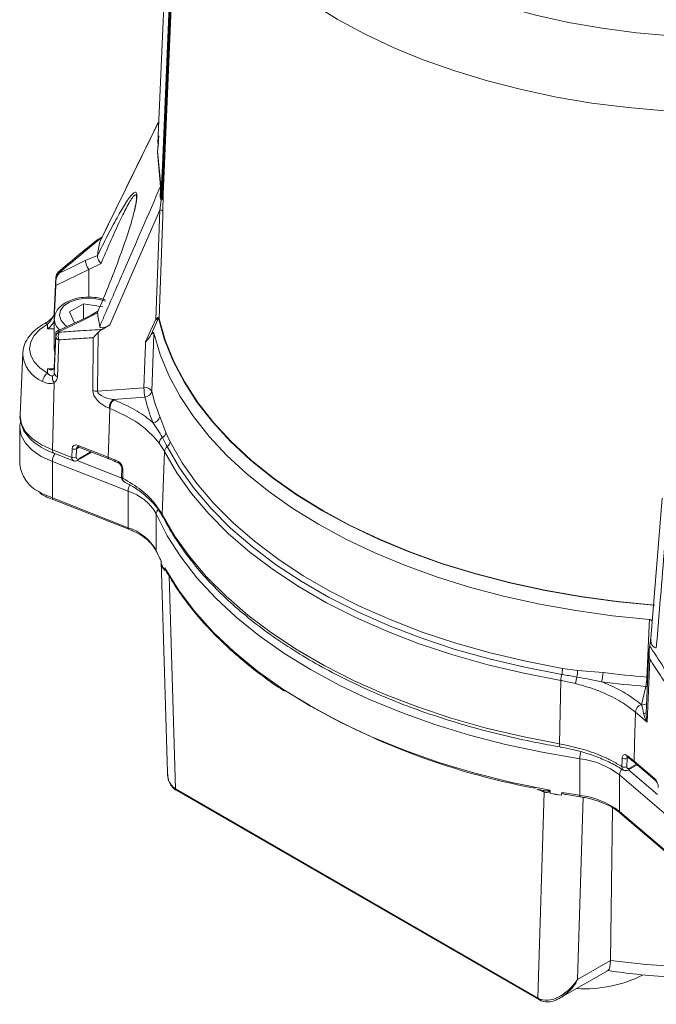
# Model space of a CAD drawing. Header units: millimetres. Extents: x 24 to 341, y 19 to 289.
# Tile 8 of 14: x 238 to 285, y 23 to 94. Entities that reach past the tile are written whole.
import ezdxf

# ---------------------------------------------------------------- set-up
doc = ezdxf.new("R2010")
doc.units = ezdxf.units.MM

msp = doc.modelspace()

# ---------------------------------------------------------------- linework, layer by layer
at = {"color": 7, "linetype": 'Continuous', "lineweight": 18}
for p, q in [((249.482, 111.4665), (248.3699, 85.4716)), ((248.4376, 87.0527), (244.1784, 78.3593)), ((248.3441, 84.8263), (248.4508, 86.0099)), ((248.4105, 85.4693), (248.3572, 84.879)), ((248.5684, 82.3385), (248.3441, 84.8263)), ((248.3572, 84.879), (248.5814, 82.3921)), ((248.7676, 81.7729), (248.7451, 80.5212)), ((248.5206, 80.6215), (248.6155, 81.344)), ((248.2355, 72.7038), (248.5206, 80.6215)), ((243.1045, 76.9524), (243.9886, 77.3248)), ((243.9886, 77.3248), (243.9853, 77.3043)), ((244.2494, 76.7493), (243.3561, 76.3143)), ((240.9709, 75.7357), (240.8584, 73.1403)), ((240.971, 75.7431), (240.8586, 73.1477)), ((243.3561, 76.3143), (240.9606, 75.1477)), ((240.9709, 75.7357), (240.971, 75.7431)), ((241.2189, 76.0851), (241.2191, 76.0337)), ((240.9606, 75.1477), (240.8584, 72.6979)), ((241.9632, 73.2276), (242.9838, 73.8168)), ((242.9838, 73.8168), (244.378, 73.6011)), ((242.9838, 72.7326), (242.9838, 73.8168)), ((240.8584, 73.1403), (240.8586, 73.1477)), ((240.8584, 73.1403), (240.8584, 72.6979)), ((242.3329, 72.431), (241.9632, 73.2276)), ((243.9886, 73.1709), (243.1045, 72.6951)), ((243.9853, 73.1887), (243.9886, 73.1709)), ((240.3587, 72.0154), (240.3587, 72.3342)), ((240.8574, 72.7057), (240.8574, 70.5623)), ((244.896, 72.2842), (244.323, 71.9571)), ((247.483, 71.0566), (248.2355, 72.7038)), ((240.8584, 69.2147), (240.9606, 71.5465)), ((240.8584, 68.7723), (240.9709, 71.4364)), ((241.2191, 71.8218), (241.2189, 71.7635)), ((244.0347, 71.7393), (243.9909, 67.4803)), ((241.1899, 71.1978), (241.0775, 68.5336)), ((243.6451, 67.5276), (243.6845, 71.3638)), ((238.5677, 70.2365), (238.3757, 65.7483)), ((240.3587, 68.7904), (240.3587, 69.1092)), ((240.8584, 69.2147), (240.8584, 68.7723)), ((240.8387, 68.0939), (240.7278, 63.2341)), ((243.9909, 67.4803), (247.3654, 67.7368)), ((247.4306, 67.0568), (245.1193, 66.8811)), ((245.1193, 66.8811), (245.1691, 66.8616)), ((244.8885, 66.2289), (244.8387, 66.2484)), ((248.5041, 65.6584), (248.9551, 64.4818)), ((238.3561, 64.8465), (238.3561, 62.1928)), ((248.9551, 64.4818), (249.2607, 63.8213)), ((240.7278, 63.2341), (242.1286, 62.6852)), ((240.8229, 62.9942), (242.2407, 62.4387)), ((242.1286, 62.6852), (242.1473, 63.3013)), ((242.4643, 63.3114), (242.4457, 62.6954)), ((242.5738, 62.4735), (243.5848, 63.0572)), ((242.5811, 63.5518), (244.7612, 62.6976)), ((242.6302, 63.4312), (244.8103, 62.577)), ((248.8531, 63.1109), (248.6847, 58.5515)), ((246.2187, 60.2393), (240.7179, 62.3946)), ((240.7179, 59.7408), (240.7179, 62.3946)), ((245.7573, 61.8947), (245.7383, 61.2787)), ((246.2187, 57.5856), (246.2187, 60.2393)), ((240.7179, 59.7408), (246.2187, 57.5856)), ((240.7656, 59.628), (246.2679, 57.4722)), ((284.9799, 59.7227), (284.1474, 49.5674)), ((248.2489, 55.926), (248.2489, 58.5797)), ((248.263, 55.8594), (248.6306, 55.0958)), ((248.6089, 55.1419), (249.0642, 39.8211)), ((248.611, 55.1735), (248.6187, 54.9543)), ((248.8686, 54.4833), (248.871, 54.6242)), ((248.9562, 54.4961), (249.077, 54.2844)), ((249.2022, 54.1023), (249.6613, 38.6548)), ((284.0659, 49.014), (284.1533, 49.6214)), ((284.0131, 48.5697), (283.8165, 44.1279)), ((284.0833, 48.0421), (283.8817, 43.4864)), ((277.7424, 47.3791), (278.8239, 47.2389)), ((278.8239, 47.2389), (280.6788, 47.0843)), ((277.5124, 41.9096), (277.6207, 46.5037)), ((283.4794, 44.7363), (283.7836, 46.0706)), ((283.4456, 44.7651), (283.4794, 44.7363)), ((283.8817, 43.4864), (283.0321, 44.209)), ((277.5706, 41.679), (277.5677, 41.6797)), ((279.0005, 38.1734), (279.0005, 40.8272)), ((282.4309, 40.86), (282.4119, 40.244)), ((282.4523, 40.9525), (282.4445, 40.9583)), ((282.537, 40.0201), (283.1682, 40.3845)), ((282.9388, 40.6581), (284.4184, 39.3996)), ((282.9836, 40.5416), (284.4632, 39.283)), ((285.6087, 36.4797), (281.8754, 39.6552)), ((281.8754, 37.0014), (281.8754, 39.6552)), ((249.6613, 38.6548), (275.9572, 23.4745)), ((276.4163, 38.3919), (275.9491, 38.5852)), ((249.7131, 38.5404), (276.009, 23.3601)), ((275.9572, 23.4745), (276.4163, 38.3919)), ((276.8474, 38.4738), (276.855, 38.327)), ((277.6709, 38.1828), (277.6971, 38.3825)), ((278.0392, 38.2242), (279.0264, 38.0659)), ((281.2205, 26.2032), (281.3752, 37.2633)), ((281.8754, 37.0014), (285.6087, 33.8259)), ((281.9202, 36.8921), (285.6542, 33.716)), ((278.828, 24.822), (281.2205, 26.2032)), ((277.5705, 23.4756), (281.0431, 25.4803))]:
    msp.add_line(p, q, dxfattribs=at)
at = {"color": 8, "linetype": 'Continuous', "lineweight": 18}
for p, q in [((243.3561, 76.3143), (243.3561, 74.2957)), ((240.8574, 72.0154), (240.3587, 72.0154)), ((240.3587, 69.1092), (240.8301, 69.1092)), ((242.655, 63.4215), (242.4643, 63.3114)), ((242.6256, 62.588), (243.4976, 63.0914)), ((242.5133, 62.4482), (245.7485, 61.1807)), ((283.8544, 46.7502), (283.932, 46.738)), ((282.4587, 40.9454), (282.4671, 40.958)), ((282.5309, 40.0198), (284.6308, 38.2337)), ((282.5888, 40.1346), (283.109, 40.4349)), ((275.948, 38.607), (275.9491, 38.5852)), ((279.2344, 38.0286), (278.828, 24.822))]:
    msp.add_line(p, q, dxfattribs=at)
at = {"color": 7, "linetype": 'Continuous', "lineweight": 18, "flags": 128}
for points in [[(253.854, 111.6008), (254.2406, 110.1457), (254.8033, 108.7099), (255.5395, 107.3005), (256.4455, 105.9245), (257.5169, 104.5886), (258.7483, 103.2995), (260.1336, 102.0636), (261.666, 100.887), (263.3379, 99.7754), (265.1411, 98.7345), (267.0665, 97.7693), (269.1047, 96.8847), (271.2456, 96.0849), (273.4786, 95.3741), (275.7927, 94.7556), (278.1763, 94.2326), (280.6177, 93.8076), (283.1049, 93.4827), (285.6254, 93.2596)], [(248.615, 81.7493), (248.622, 81.9149), (248.6299, 82.1039), (248.6334, 82.1858), (248.6473, 82.5133), (248.7026, 83.8231), (248.9241, 89.0627), (249.7294, 108.1141)], [(249.7856, 108.0873), (248.6862, 82.0786), (248.6602, 81.465)], [(248.7115, 81.7996), (248.7234, 82.0815), (249.8228, 108.0902)], [(249.8838, 108.1793), (249.7233, 104.3829), (248.8375, 83.4249), (248.7676, 81.7729)], [(285.1589, 87.8154), (282.4995, 88.0481), (279.873, 88.3827), (277.2911, 88.8179), (274.7653, 89.3517), (272.3069, 89.9817), (269.9269, 90.7051), (267.6359, 91.5186), (265.4441, 92.4186), (263.3613, 93.4012), (261.3969, 94.4618), (259.5596, 95.5958), (257.8576, 96.7982), (256.2985, 98.0635), (254.8893, 99.386), (253.6363, 100.76), (252.545, 102.1792), (251.6204, 103.6373), (250.8665, 105.1278), (250.2868, 106.6441), (249.8838, 108.1793)], [(248.5206, 80.6215), (246.9054, 76.9072), (244.896, 72.2842)], [(248.7451, 80.5212), (248.733, 80.186), (248.6845, 78.8451), (248.4913, 73.4815), (248.4646, 72.7397)], [(241.2191, 76.0337), (242.0832, 76.4548), (243.1045, 76.9524)], [(241.1542, 76.108), (241.1536, 76.1077), (241.1512, 76.1061)], [(240.3587, 72.3342), (239.8103, 71.9565), (239.4023, 71.5236), (239.1508, 71.0527), (239.0659, 70.5623), (239.1508, 70.0719), (239.4023, 69.6009), (239.8103, 69.168), (240.3587, 68.7904)], [(243.1045, 72.6951), (242.2403, 72.2949), (241.2191, 71.8218)], [(248.3405, 72.6257), (248.2671, 72.465), (247.9735, 71.8223), (247.8074, 71.4588)], [(248.4218, 72.7775), (248.8627, 71.2142), (249.4804, 69.6709), (250.2723, 68.1544), (251.2349, 66.6712), (252.364, 65.2277), (253.6548, 63.83), (255.1018, 62.4843), (256.6986, 61.1963), (258.4384, 59.9716), (260.3138, 58.8154), (262.3165, 57.7328), (264.438, 56.7284), (266.6691, 55.8066), (269.0003, 54.9713), (271.4213, 54.2261), (273.9219, 53.5743), (276.4912, 53.0186), (279.1181, 52.5614), (281.7914, 52.2048), (284.3436, 51.9621)], [(284.434, 51.975), (281.7358, 52.2312), (279.0725, 52.5888), (276.4554, 53.0463), (273.8959, 53.6018), (271.4048, 54.2527), (268.9929, 54.9964), (266.6705, 55.8297), (264.4476, 56.749), (262.3337, 57.7503), (260.3379, 58.8293), (258.4687, 59.9815), (256.7342, 61.2018), (255.1418, 62.4851), (253.6984, 63.8258), (252.4101, 65.2181), (251.2825, 66.6562), (250.3204, 68.1338), (249.5279, 69.6446), (248.9084, 71.1821), (248.4646, 72.7397)], [(248.0748, 71.7013), (248.045, 70.8634), (247.926, 67.5118), (247.9253, 67.4916)], [(284.0488, 50.934), (281.3584, 51.2013), (278.7036, 51.5686), (276.0955, 52.0342), (273.545, 52.5963), (271.0628, 53.2524), (268.6594, 53.9998), (266.3447, 54.8354), (264.1285, 55.7557), (262.0201, 56.7568), (260.0282, 57.8345), (258.1613, 58.9844), (256.4272, 60.2016), (254.833, 61.481), (253.3855, 62.8172), (252.0908, 64.2047), (250.9543, 65.6376), (249.9807, 67.1099), (249.1741, 68.6156), (248.5379, 70.1482), (248.0748, 71.7013)], [(247.3654, 67.7368), (247.4333, 69.6543), (247.4744, 70.8144), (247.483, 71.0566)], [(240.9052, 70.2815), (240.8705, 70.4147), (240.8574, 70.5623)], [(244.7612, 62.6976), (244.8073, 63.9762), (244.8885, 66.2289)], [(249.2607, 63.8213), (250.1488, 62.2896), (251.2101, 60.7952), (252.44, 59.3444), (253.833, 57.9437), (255.3832, 56.5991), (257.0837, 55.3166), (258.9272, 54.1016), (260.9056, 52.9595), (263.0102, 51.8953), (265.2319, 50.9136), (267.5611, 50.0187), (269.9874, 49.2145), (272.5005, 48.5045), (275.0892, 47.8918), (277.7424, 47.3791)], [(277.6207, 46.5037), (274.9409, 47.0215), (272.3262, 47.6404), (269.7879, 48.3575), (267.3372, 49.1697), (264.9847, 50.0736), (262.7406, 51.0652), (260.6149, 52.1401), (258.6166, 53.2936), (256.7546, 54.5208), (255.037, 55.8163), (253.4713, 57.1744), (252.0643, 58.5891), (250.8221, 60.0544), (249.7501, 61.5639), (248.8531, 63.1109)], [(277.6815, 46.9414), (275.0151, 47.4567), (272.4133, 48.0724), (269.8877, 48.786), (267.4491, 49.5942), (265.1083, 50.4936), (262.8754, 51.4802), (260.7602, 52.5498), (258.7719, 53.6976), (256.9192, 54.9187), (255.2101, 56.2077), (253.6522, 57.559), (252.2521, 58.9668), (251.0161, 60.4248), (249.9494, 61.9268), (249.0569, 63.4661)], [(245.5259, 62.2695), (245.5261, 62.2694), (245.535, 62.2647)], [(245.8396, 61.7874), (245.8267, 61.372), (245.8205, 61.1715)], [(279.0005, 40.8272), (276.2689, 41.2949), (273.597, 41.8661), (270.9965, 42.5381), (268.4787, 43.3081), (266.0549, 44.1726), (263.7355, 45.128), (261.5308, 46.1698), (259.4505, 47.2937), (257.5036, 48.4947), (255.6988, 49.7674), (254.044, 51.1064), (252.5464, 52.5056), (251.2126, 53.9591), (250.0485, 55.4603), (249.0591, 57.0028), (248.2489, 58.5797)], [(248.6847, 58.5515), (249.5867, 57.0022), (250.6633, 55.4906), (251.9101, 54.0231), (253.3214, 52.6063), (254.8913, 51.2461), (256.6129, 49.9486), (258.4788, 48.7193), (260.4807, 47.5636), (262.6102, 46.4864), (264.8578, 45.4926), (267.2139, 44.5863), (269.6683, 43.7715), (272.2102, 43.0518), (274.8287, 42.4303), (277.5124, 41.9096)], [(248.2489, 55.926), (248.2536, 55.8868), (248.263, 55.8593)], [(248.8798, 54.667), (249.8635, 53.0725), (251.033, 51.5205), (252.383, 50.018), (253.9072, 48.5722), (255.5986, 47.1897), (257.4492, 45.8769), (259.4505, 44.64), (261.5931, 43.4847), (263.8671, 42.4163), (266.262, 41.4399), (268.7665, 40.56), (271.3691, 39.7807), (274.0577, 39.1055), (276.8196, 38.5377)], [(283.8544, 46.7502), (283.8744, 47.1806), (284.0292, 50.5116), (284.0488, 50.934)], [(283.0321, 44.209), (282.9726, 41.9438), (282.9388, 40.6581)], [(282.0499, 40.2566), (282.0627, 40.6721), (282.0689, 40.8727)]]:
    msp.add_lwpolyline(points, dxfattribs=at)
at = {"color": 8, "linetype": 'Continuous', "lineweight": 18, "flags": 128}
for points in [[(244.5657, 74.021), (244.3503, 74.0965), (243.7524, 74.2173), (243.1195, 74.2309), (242.5076, 74.1363), (241.9713, 73.9417), (241.5581, 73.6646), (241.3048, 73.3294), (241.2339, 72.966), (241.3516, 72.6068), (241.6476, 72.2835), (241.794, 72.1811)], [(238.3757, 65.7483), (238.3741, 65.6773), (238.4765, 65.0974), (238.7792, 64.5414), (239.2699, 64.032), (239.9284, 63.5902), (240.7278, 63.2341)], [(240.7179, 62.3946), (239.9158, 62.7519), (239.2549, 63.1953), (238.7625, 63.7066), (238.4587, 64.2646), (238.3561, 64.8465), (238.3563, 64.8733)], [(239.7306, 60.205), (239.9158, 60.0982), (240.7179, 59.7408)], [(246.2187, 57.5856), (246.2214, 57.5481), (246.2294, 57.5166), (246.2424, 57.4923), (246.2598, 57.4762), (246.2679, 57.4722)], [(283.7836, 46.0706), (283.8782, 46.0709), (283.9026, 46.0735)], [(279.0005, 38.1734), (279.0017, 38.1363), (279.0053, 38.106), (279.0111, 38.0836), (279.019, 38.07), (279.0263, 38.0659)], [(281.2205, 26.2032), (283.8084, 25.9153), (286.4242, 25.7294)]]:
    msp.add_lwpolyline(points, dxfattribs=at)
at = {"color": 7, "linetype": 'Continuous', "lineweight": 18}
for centre, radius, start, end in [((248.2197, 84.8853), 0.1377, 334.639435, 357.406055), ((248.4374, 82.3988), 0.1442, 335.277865, 357.312142), ((248.5443, 81.6538), 0.1188, 53.504931, 88.99234), ((248.6523, 81.3794), 0.086, 56.403019, 84.727312), ((248.7213, 81.7477), 0.0528, 28.517108, 100.68457), ((248.5734, 81.3025), 0.0868, 36.103807, 43.160476), ((248.5611, 80.4107), 0.2147, 30.990547, 100.854469), ((259.611, 75.2004), 15.7662, 168.615028, 172.256395), ((244.4548, 77.1161), 1.3602, 186.912083, 216.120083), ((241.3875, 75.7026), 0.4179, 113.782301, 175.463441), ((241.4706, 75.7214), 0.5, 129.702303, 177.51872), ((259.6135, 75.2956), 15.7687, 187.743729, 191.384521), ((248.208, 72.5571), 0.1492, 27.35219, 79.360948), ((241.3618, 71.3975), 0.3929, 111.322945, 174.308749), ((241.265, 71.4865), 0.2983, 189.659736, 255.435548), ((241.8465, 71.4477), 0.7025, 153.29023, 200.840175), ((240.7881, 68.139), 0.7802, 123.392716, 176.253892), ((241.1525, 68.8223), 0.2983, 189.659485, 255.435799), ((243.9298, 68.321), 0.8429, 250.259407, 274.160473), ((247.4647, 67.2016), 0.5443, 32.196757, 100.513047), ((251.0848, 67.7504), 3.7195, 180.209471, 190.747693), ((247.421, 67.5665), 0.5098, 271.081657, 351.561535), ((262.9765, 71.2355), 15.5099, 193.968413, 201.074899), ((245.7776, 66.2106), 0.9396, 134.471248, 177.692664), ((245.8274, 66.191), 0.9397, 134.471814, 177.691801), ((262.6599, 70.845), 15.6934, 193.968536, 201.074765), ((247.9756, 65.7342), 0.5339, 274.36811, 351.834647), ((248.4752, 64.5517), 0.485, 297.48506, 351.715289), ((249.0123, 63.6706), 0.5489, 124.797901, 174.502959), ((248.7731, 63.865), 0.4896, 305.428591, 354.872914), ((242.2939, 63.6766), 0.403, 248.656676, 295.016561), ((249.3407, 63.0672), 0.4896, 125.429269, 174.87351), ((240.8391, 62.4407), 2.4954, 185.70148, 243.625636), ((242.2753, 63.0606), 0.403, 248.657011, 295.016226), ((245.1359, 56.8432), 3.5646, 29.154265, 72.315668), ((245.1359, 54.1894), 3.5646, 29.154265, 72.315668), ((264.2113, 63.1434), 17.5183, 204.330259, 207.061553), ((264.7763, 63.2257), 18.1517, 207.10891, 208.791943), ((275.7813, 47.4285), 1.9616, 345.622074, 358.557375), ((277.0258, 47.1161), 1.8023, 348.277947, 3.907775), ((279.582, 46.4543), 1.9619, 165.623353, 178.556935), ((280.1205, 46.223), 1.4306, 158.386747, 177.928987), ((278.4159, 47.1004), 2.2629, 342.200702, 359.592198), ((289.6951, 117.5197), 71.0102, 262.705344, 265.282065), ((280.4247, 46.764), 3.4298, 348.335772, 359.768745), ((289.6928, 117.6713), 71.8442, 262.705286, 265.282138), ((285.1455, 89.4915), 51.6616, 238.047326, 259.546687), ((283.6995, 44.1445), 0.6704, 112.250673, 174.478804), ((278.3201, 35.0462), 5.8209, 52.353989, 83.287242), ((282.2622, 41.2159), 0.3939, 240.618682, 295.366065), ((282.2431, 40.6), 0.394, 240.633871, 295.36624), ((276.2428, 38.3653), 0.1756, 8.730263, 75.872188), ((289.1222, 105.3209), 68.1077, 259.623625, 260.32062), ((289.3066, 106.6111), 69.2093, 260.343266, 261.436113), ((278.3201, 32.3925), 5.8209, 52.353989, 83.287242), ((279.3796, 33.4365), 9.2909, 266.214919, 296.711008)]:
    msp.add_arc(centre, radius, start, end, dxfattribs=at)
at = {"color": 8, "linetype": 'Continuous', "lineweight": 18}
for centre, radius, start, end in [((241.1606, 76.0234), 0.0849, 46.601129, 94.369622), ((240.2137, 72.1479), 0.2361, 52.113768, 115.222547), ((241.8982, 72.7441), 1.0409, 181.231248, 231.245176), ((243.2189, 72.717), 0.1165, 128.850963, 190.839702), ((240.8596, 70.3201), 2.2935, 182.087539, 248.245338), ((242.6968, 63.5287), 0.1181, 168.712869, 235.614667), ((242.5067, 62.5728), 0.1199, 304.034455, 7.25511), ((244.8787, 62.6747), 0.1198, 168.997578, 233.964393), ((245.611, 62.3686), 0.1305, 171.767425, 229.366388), ((245.8793, 61.9029), 0.1221, 183.133716, 251.019212), ((245.8607, 61.2874), 0.1227, 184.097026, 250.871851), ((247.1838, 60.2093), 0.9655, 150.602609, 178.217807), ((248.7025, 58.56), 0.4541, 132.6368, 177.514385), ((249.002, 58.5352), 0.3177, 177.067338, 207.267226), ((283.5333, 45.238), 0.5046, 263.868022, 308.616281), ((283.6455, 44.3331), 0.2221, 265.346682, 321.549729), ((277.78, 41.8523), 0.2737, 167.92187, 219.114671), ((281.1845, 40.7984), 2.1842, 165.817412, 179.244643), ((282.5375, 41.0595), 0.1374, 173.812308, 227.440153), ((282.493, 39.6257), 0.6184, 135.249142, 177.263558), ((282.4634, 40.1223), 0.126, 306.012078, 5.59223), ((283.0787, 40.645), 0.1405, 174.630034, 227.379766), ((284.5587, 39.3865), 0.1409, 174.665066, 226.566401), ((249.74, 38.6723), 0.1277, 174.954944, 233.500073), ((249.7838, 38.6413), 0.1232, 173.700445, 234.984596), ((282.0129, 36.994), 0.1378, 176.896885, 227.721406), ((276.0782, 23.4603), 0.1218, 173.298732, 235.431092), ((276.1274, 23.4318), 0.1209, 173.150326, 235.7387)]:
    msp.add_arc(centre, radius, start, end, dxfattribs=at)
at = {"color": 7, "linetype": 'Continuous', "lineweight": 18}
for centre, major_axis, ratio, start_param, end_param in [((240.3587, 72.7622), (0.4539, 0.5167), 0.4058278, 5.130681, 5.8155309), ((240.3587, 72.4237), (0.444, 0.444), 0.5176867, 4.2346924, 5.7705821), ((240.3587, 69.5174), (-0.444, 0.444), 0.5176867, 2.0484929, 3.5843827), ((240.3587, 69.179), (-0.4385, 0.5515), 0.4357553, 2.9232404, 3.6080903), ((240.0781, 68.9545), (0.8834, -0.7402), 0.6330856, 6.0582035, 6.0648688), ((240.0781, 68.9545), (0.8834, -0.7402), 0.6330856, 6.0648688, 6.7359654), ((244.8908, 67.0689), (1.1851, -0.6899), 0.5566124, 3.4480064, 4.9838962), ((245.1714, 67.2933), (1.1784, -0.2085), 0.3468437, 3.1936777, 4.7295674), ((242.5685, 63.1362), (-0.3245, 0.3856), 0.6972673, 5.3745344, 6.9453307), ((242.6256, 62.7921), (0.1295, 0.2165), 0.5771964, 2.3391915, 3.9448944), ((250.6125, 55.0486), (2.0006, -0.0011), 0.5772875, 3.2243172, 3.6540507), ((283.4499, 44.3532), (-0.1809, 0.7965), 0.1557356, 4.3693759, 5.1785477), ((284.2951, 43.6342), (-0.5795, 0.8651), 0.411071, 0.740797, 1.4675149), ((284.2951, 43.6342), (-0.2214, 1.061), 0.4018991, 0.8996309, 1.0049284), ((251.0323, 40.9251), (1.4375, 2.2302), 0.6033759, 2.4212416, 3.1548814), ((284.4059, 38.984), (-0.1755, 0.4741), 0.4767325, 4.0082633, 5.5790596), ((251.0755, 39.4712), (2.0005, 0.0067), 0.5747656, 3.8903774, 3.9252839), ((277.8344, 39.3338), (2.0006, -0.0011), 0.5772875, 4.2011495, 4.6308829), ((277.4146, 25.6949), (1.4971, 2.1938), 0.6250685, 3.2049846, 4.7408744), ((277.3714, 24.2909), (2.0005, -0.0084), 0.5797985, 3.9296498, 3.9645564), ((277.4146, 25.6949), (1.2178, 2.357), 0.6250358, 3.8671104, 3.9140236)]:
    msp.add_ellipse(centre, major_axis=major_axis, ratio=ratio, start_param=start_param, end_param=end_param, dxfattribs=at)
at = {"color": 8, "linetype": 'Continuous', "lineweight": 18}
for centre, major_axis, ratio, start_param, end_param in [((242.7088, 63.2485), (0.2188, -0.1425), 0.7691735, 2.7452423, 3.5546818), ((242.4488, 62.8942), (0.2176, 0.4513), 0.5210174, 2.2825096, 3.1811442), ((284.2951, 43.6342), (-0.2214, 1.061), 0.4018991, 1.0049284, 1.6263488), ((277.4146, 25.6949), (1.2178, 2.357), 0.6250358, 3.9140236, 4.6645964)]:
    msp.add_ellipse(centre, major_axis=major_axis, ratio=ratio, start_param=start_param, end_param=end_param, dxfattribs=at)
for points, knots in [([(248.4373, 87.0469), (248.3679, 86.9053), (247.8301, 85.8093), (246.4022, 82.8981), (245.0447, 80.1281), (244.155, 78.3127)], [0, 0, 0, 0, 0.0486363, 0.3765082, 1, 1, 1, 1]), ([(243.9853, 77.3043), (243.9855, 77.3047), (244.2299, 77.8024), (244.7147, 78.7684), (245.3989, 80.0524), (245.934, 80.9687), (246.3231, 81.5474), (246.5746, 81.8438), (246.7492, 81.9509), (246.8349, 81.871), (246.8661, 81.7523), (246.8544, 81.6222), (246.8521, 81.597)], [0, 0, 0, 0, 0.0001813, 0.2146624, 0.4290161, 0.623603, 0.7220279, 0.8201012, 0.8987615, 0.9438698, 0.9891186, 1, 1, 1, 1]), ([(246.8194, 81.4643), (246.8217, 81.4895), (246.8324, 81.6087), (246.8041, 81.7051), (246.7267, 81.7448), (246.5705, 81.5935), (246.349, 81.2592), (246.0051, 80.6353), (245.5263, 79.6599), (244.9102, 78.3043), (244.4697, 77.2677), (244.2494, 76.7493)], [0, 0, 0, 0, 0.0107685, 0.0509166, 0.0920418, 0.1662937, 0.262193, 0.3584237, 0.5520073, 0.7759429, 1, 1, 1, 1]), ([(245.8205, 61.1715), (245.8232, 61.1275), (245.8285, 61.0395), (245.8704, 60.9586), (245.9125, 60.9403), (245.9257, 60.9346)], [0, 0, 0, 0, 0.40788826, 0.81572264, 1, 1, 1, 1]), ([(248.8798, 54.667), (248.8799, 54.6643), (248.88, 54.659), (248.8828, 54.6443), (248.8942, 54.6088), (248.9181, 54.5585), (248.9391, 54.5154), (248.9522, 54.4947), (248.9528, 54.4937)], [0, 0, 0, 0, 0.0456975, 0.0918092, 0.2133041, 0.5790585, 0.9796034, 1, 1, 1, 1]), ([(282.4309, 40.86), (282.4332, 40.8838), (282.4361, 40.9139), (282.4491, 40.9314), (282.4517, 40.935)], [0, 0, 0, 0, 0.7926629, 1, 1, 1, 1]), ([(282.1471, 40.0253), (282.1321, 40.0343), (282.0886, 40.0604), (282.0546, 40.144), (282.0514, 40.2227), (282.0499, 40.2566)], [0, 0, 0, 0, 0.2297051, 0.6670251, 1, 1, 1, 1])]:
    msp.add_open_spline(points, degree=3, knots=knots, dxfattribs=at)
at = {"color": 7, "linetype": 'Continuous', "lineweight": 18}
for points, knots in [([(244.155, 72.183), (244.272, 72.4522), (244.8567, 73.7985), (246.3273, 77.1837), (247.682, 80.2996), (248.5684, 82.3385)], [0, 0, 0, 0, 0.0795351, 0.3976751, 1, 1, 1, 1]), ([(248.5464, 81.7725), (248.5527, 81.8508), (248.5639, 81.9892), (248.5731, 82.1654), (248.5738, 82.2742), (248.5711, 82.3203), (248.569, 82.3344), (248.5684, 82.3385)], [0, 0, 0, 0, 0.410558, 0.7257929, 0.885814, 0.9668684, 1, 1, 1, 1]), ([(248.5814, 82.3921), (248.5845, 82.3714), (248.5915, 82.3242), (248.6016, 82.1894), (248.6103, 81.9916), (248.6133, 81.8355), (248.615, 81.7493)], [0, 0, 0, 0, 0.1341415, 0.3067013, 0.6167086, 1, 1, 1, 1]), ([(246.8521, 81.597), (246.8482, 81.5234), (246.8377, 81.3285), (246.727, 80.7661), (246.4938, 79.8726), (246.143, 78.7445), (245.5959, 77.1662), (244.879, 75.2821), (244.2854, 73.875), (243.9855, 73.1892), (243.9853, 73.1887)], [0, 0, 0, 0, 0.035116, 0.0929817, 0.1912564, 0.3272303, 0.4638144, 0.7316036, 0.9998153, 1, 1, 1, 1]), ([(246.6562, 80.5314), (246.6802, 80.628), (246.7435, 80.8837), (246.8058, 81.2273), (246.8158, 81.4013), (246.8194, 81.4643)], [0, 0, 0, 0, 0.2792795, 0.7391396, 1, 1, 1, 1]), ([(248.6155, 81.344), (248.6128, 81.3463), (248.6093, 81.3493), (248.5953, 81.3649), (248.5624, 81.4289), (248.5376, 81.5719), (248.5432, 81.6986), (248.5464, 81.7725)], [0, 0, 0, 0, 0.0229808, 0.0306816, 0.1387989, 0.4973769, 1, 1, 1, 1]), ([(248.615, 81.7493), (248.6143, 81.7203), (248.6121, 81.6156), (248.6142, 81.4907), (248.6262, 81.392), (248.6325, 81.3676), (248.6359, 81.3626), (248.6365, 81.362), (248.6367, 81.3619)], [0, 0, 0, 0, 0.2236227, 0.8105912, 0.9573844, 0.9942111, 0.9982997, 1, 1, 1, 1]), ([(248.6367, 81.3619), (248.6389, 81.3666), (248.6452, 81.3803), (248.6521, 81.4153), (248.657, 81.4451), (248.6602, 81.465)], [0, 0, 0, 0, 0.149734, 0.433719, 1, 1, 1, 1]), ([(248.6999, 81.451), (248.6926, 81.4317), (248.6814, 81.4024), (248.6634, 81.3681), (248.649, 81.3576), (248.6435, 81.3536)], [0, 0, 0, 0, 0.5426667, 0.8274914, 1, 1, 1, 1]), ([(248.6602, 81.465), (248.6782, 81.547), (248.7026, 81.6584), (248.7096, 81.77), (248.7115, 81.7996)], [0, 0, 0, 0, 0.7355594, 1, 1, 1, 1]), ([(248.7676, 81.7729), (248.7652, 81.7445), (248.7559, 81.6378), (248.7236, 81.5301), (248.6999, 81.451)], [0, 0, 0, 0, 0.2660099, 1, 1, 1, 1]), ([(248.6155, 81.344), (248.616, 81.3444), (248.6184, 81.3459), (248.6264, 81.3512), (248.6322, 81.3572), (248.6367, 81.3619)], [0, 0, 0, 0, 0.0644286, 0.2849022, 1, 1, 1, 1]), ([(248.6155, 81.344), (248.6161, 81.3442), (248.6185, 81.345), (248.624, 81.3466), (248.633, 81.3495), (248.6397, 81.3521), (248.6435, 81.3536)], [0, 0, 0, 0, 0.05773863, 0.24846942, 0.56688946, 1, 1, 1, 1]), ([(244.3229, 78.6423), (244.2831, 78.6098), (243.6918, 78.1278), (242.6557, 77.278), (241.6631, 76.4538), (241.2189, 76.0851)], [0, 0, 0, 0, 0.0383443, 0.5696799, 1, 1, 1, 1]), ([(244.0347, 78.4779), (244.0914, 78.5185), (244.1797, 78.582), (244.2851, 78.6264), (244.3229, 78.6423)], [0, 0, 0, 0, 0.6413875, 1, 1, 1, 1]), ([(244.0079, 78.4783), (243.5079, 78.0765), (242.5459, 77.3035), (241.5978, 76.505), (241.1425, 76.1214)], [0, 0, 0, 0, 0.5197071, 1, 1, 1, 1]), ([(243.9853, 77.3043), (243.9833, 77.2657), (243.9792, 77.1884), (244.0274, 77.0465), (244.1104, 76.9011), (244.1924, 76.8041), (244.2416, 76.7566), (244.2484, 76.7502), (244.2494, 76.7493)], [0, 0, 0, 0, 0.2322616, 0.4642102, 0.7043702, 0.9593777, 0.994319, 1, 1, 1, 1]), ([(240.9716, 75.4563), (240.9715, 75.5182), (240.9712, 75.6116), (240.9709, 75.7044), (240.9709, 75.7357)], [0, 0, 0, 0, 0.6623404, 1, 1, 1, 1]), ([(241.2191, 76.0337), (241.2184, 76.033), (241.1935, 76.0052), (241.1151, 75.9058), (241.0082, 75.7172), (240.9832, 75.5388), (240.9716, 75.4563)], [0, 0, 0, 0, 0.0048273, 0.1860567, 0.6235776, 1, 1, 1, 1]), ([(240.9606, 75.1477), (240.9636, 75.2238), (240.9675, 75.3221), (240.9709, 75.4315), (240.9716, 75.4563)], [0, 0, 0, 0, 0.77298585, 1, 1, 1, 1]), ([(244.5492, 74.1063), (244.4417, 74.1445), (244.1514, 74.2478), (243.6097, 74.3134), (242.9774, 74.3068), (242.3637, 74.1984), (241.8093, 73.9962), (241.3603, 73.7136), (241.0509, 73.3709), (240.8764, 73.0337), (240.8779, 72.8129), (240.8785, 72.7271)], [0, 0, 0, 0, 0.0736891, 0.1991036, 0.3242905, 0.4498956, 0.576547, 0.7051081, 0.8210532, 0.9304982, 1, 1, 1, 1]), ([(240.7157, 72.8437), (240.6856, 72.8077), (240.6062, 72.7128), (240.4312, 72.5648), (240.2555, 72.4426), (240.1491, 72.3835), (240.1149, 72.3645)], [0, 0, 0, 0, 0.1667991, 0.4398758, 0.8198633, 1, 1, 1, 1]), ([(240.8586, 73.1477), (240.8572, 73.1335), (240.8545, 73.1033), (240.8253, 73.0157), (240.7752, 72.9222), (240.7313, 72.8625), (240.713, 72.8377)], [0, 0, 0, 0, 0.2346929, 0.4978446, 0.7909777, 1, 1, 1, 1]), ([(240.7347, 72.8037), (240.7335, 72.8052), (240.7297, 72.8102), (240.7168, 72.8283), (240.7182, 72.835), (240.7194, 72.8405)], [0, 0, 0, 0, 0.0768241, 0.2522997, 1, 1, 1, 1]), ([(244.0078, 73.2845), (243.8534, 73.1872), (243.5691, 73.008), (243.2785, 72.8741), (243.1457, 72.813)], [0, 0, 0, 0, 0.5429051, 1, 1, 1, 1]), ([(243.9853, 73.1887), (243.9821, 73.2138), (243.9768, 73.2547), (244.0049, 73.2669), (244.0157, 73.2715)], [0, 0, 0, 0, 0.6151486, 1, 1, 1, 1]), ([(240.1132, 72.3615), (240.0007, 72.2941), (239.6753, 72.0992), (239.2246, 71.717), (238.8326, 71.2014), (238.6022, 70.6781), (238.5869, 70.3306), (238.5803, 70.1817)], [0, 0, 0, 0, 0.1249914, 0.3616061, 0.5976959, 0.8275768, 1, 1, 1, 1]), ([(240.3587, 72.3342), (240.4196, 72.403), (240.52, 72.5162), (240.6576, 72.6863), (240.7183, 72.7787), (240.7347, 72.8037)], [0, 0, 0, 0, 0.5294888, 0.8727282, 1, 1, 1, 1]), ([(243.1459, 72.8077), (242.5878, 72.5492), (241.8799, 72.2212), (241.1723, 71.8929), (241.0226, 71.8235)], [0, 0, 0, 0, 0.7883809, 1, 1, 1, 1]), ([(244.896, 72.2842), (244.776, 72.2233), (244.5935, 72.1308), (244.3715, 72.084), (244.2499, 72.0895), (244.1776, 72.1243), (244.1622, 72.1644), (244.155, 72.183)], [0, 0, 0, 0, 0.4038573, 0.6142455, 0.7770984, 0.8963752, 1, 1, 1, 1]), ([(248.2355, 72.7038), (248.2704, 72.7416), (248.3136, 72.7884), (248.3563, 72.8193), (248.3645, 72.8253)], [0, 0, 0, 0, 0.8076964, 1, 1, 1, 1]), ([(248.4218, 72.7775), (248.4204, 72.7755), (248.3927, 72.7344), (248.366, 72.6787), (248.3405, 72.6257)], [0, 0, 0, 0, 0.0480809, 1, 1, 1, 1]), ([(248.3645, 72.8253), (248.3753, 72.8209), (248.3968, 72.8122), (248.4156, 72.7945), (248.42, 72.7823), (248.4218, 72.7775)], [0, 0, 0, 0, 0.3763152, 0.7530576, 1, 1, 1, 1]), ([(248.4646, 72.7397), (248.4595, 72.7524), (248.4505, 72.7746), (248.4152, 72.8048), (248.3829, 72.8178), (248.3645, 72.8253)], [0, 0, 0, 0, 0.3635699, 0.637757, 1, 1, 1, 1]), ([(240.9716, 71.7517), (240.9689, 71.708), (240.9653, 71.6516), (240.9615, 71.5658), (240.9606, 71.5465)], [0, 0, 0, 0, 0.77512482, 1, 1, 1, 1]), ([(240.9709, 71.4364), (240.9709, 71.4721), (240.9712, 71.5775), (240.9715, 71.6823), (240.9716, 71.7517)], [0, 0, 0, 0, 0.3376698, 1, 1, 1, 1]), ([(241.2191, 71.8218), (241.2184, 71.822), (241.1934, 71.8281), (241.1149, 71.8424), (241.0081, 71.8387), (240.9831, 71.7792), (240.9716, 71.7517)], [0, 0, 0, 0, 0.0048277, 0.1869135, 0.6242453, 1, 1, 1, 1]), ([(241.2189, 71.7635), (241.6631, 71.7943), (242.6557, 71.8631), (243.6918, 71.9236), (244.2831, 71.955), (244.323, 71.9571)], [0, 0, 0, 0, 0.430319, 0.9616542, 1, 1, 1, 1]), ([(244.0347, 71.7393), (243.9528, 71.6544), (243.823, 71.5199), (243.7206, 71.4051), (243.685, 71.3644), (243.6845, 71.3638)], [0, 0, 0, 0, 0.62803, 0.994677, 1, 1, 1, 1]), ([(244.323, 71.9571), (244.2851, 71.9344), (244.1797, 71.8713), (244.0914, 71.7909), (244.0347, 71.7393)], [0, 0, 0, 0, 0.3586274, 1, 1, 1, 1]), ([(247.8074, 71.4588), (247.779, 71.4166), (247.6929, 71.2883), (247.5665, 71.1577), (247.4847, 71.0586), (247.483, 71.0566)], [0, 0, 0, 0, 0.325048, 0.9863557, 1, 1, 1, 1]), ([(247.8074, 71.4588), (247.8251, 71.4874), (247.8669, 71.5546), (247.9361, 71.6516), (247.9989, 71.72), (248.0437, 71.7391), (248.0654, 71.7303), (248.0724, 71.7086), (248.0748, 71.7013)], [0, 0, 0, 0, 0.1843776, 0.4333282, 0.7152785, 0.8279346, 0.9417845, 1, 1, 1, 1]), ([(243.6845, 71.3638), (243.297, 71.3402), (242.4638, 71.2894), (241.6339, 71.2297), (241.1899, 71.1978)], [0, 0, 0, 0, 0.4650699, 1, 1, 1, 1]), ([(240.3587, 68.7904), (240.4196, 68.7306), (240.52, 68.6321), (240.6576, 68.5859), (240.7183, 68.5963), (240.7347, 68.5991)], [0, 0, 0, 0, 0.5294882, 0.8727233, 1, 1, 1, 1]), ([(240.7347, 68.5991), (240.7335, 68.5953), (240.7297, 68.5829), (240.7157, 68.5253), (240.7114, 68.4153), (240.7485, 68.2542), (240.806, 68.1569), (240.8347, 68.1082)], [0, 0, 0, 0, 0.0268877, 0.0883206, 0.3922268, 0.696112, 1, 1, 1, 1]), ([(240.8387, 68.0939), (240.8056, 68.0804), (240.6812, 68.0297), (240.3901, 68.0182), (240.1496, 68.1268), (240.0096, 68.19)], [0, 0, 0, 0, 0.1315629, 0.4946873, 1, 1, 1, 1]), ([(240.8347, 68.1082), (240.8356, 68.1066), (240.8377, 68.103), (240.8386, 68.098), (240.8387, 68.0949), (240.8387, 68.0939)], [0, 0, 0, 0, 0.3397924, 0.7800637, 1, 1, 1, 1]), ([(245.1691, 66.8616), (245.6405, 66.6566), (246.5975, 66.2405), (247.4918, 65.6428), (247.9257, 65.278), (248.0162, 65.2018)], [0, 0, 0, 0, 0.4344846, 0.881944, 1, 1, 1, 1]), ([(238.3881, 65.8195), (238.3838, 65.799), (238.3409, 65.593), (238.4133, 65.1916), (238.6085, 64.6532), (238.9614, 64.1545), (239.4449, 63.7036), (240.0478, 63.3176), (240.5538, 63.0897), (240.8403, 62.9881), (240.8825, 62.9731)], [0, 0, 0, 0, 0.01723389, 0.17302857, 0.32714436, 0.48364662, 0.64541608, 0.81175545, 0.97227778, 1, 1, 1, 1]), ([(248.4659, 63.7232), (248.1217, 64.1158), (247.6283, 64.6786), (246.4274, 65.533), (245.5279, 65.9398), (244.8885, 66.2289)], [0, 0, 0, 0, 0.40008669, 0.57358676, 1, 1, 1, 1]), ([(238.4222, 65.2687), (238.3882, 65.162), (238.3469, 65.0326), (238.3622, 64.9011), (238.3649, 64.8779)], [0, 0, 0, 0, 0.8239767, 1, 1, 1, 1]), ([(248.699, 64.1214), (248.5869, 64.3156), (248.3731, 64.686), (248.1313, 65.0355), (248.0162, 65.2018)], [0, 0, 0, 0, 0.5242263, 1, 1, 1, 1]), ([(248.8531, 63.1109), (248.8504, 63.116), (248.7417, 63.3259), (248.6021, 63.527), (248.4659, 63.7232)], [0, 0, 0, 0, 0.0242398, 1, 1, 1, 1]), ([(249.0569, 63.4661), (248.9586, 63.651), (248.844, 63.8665), (248.717, 64.0897), (248.699, 64.1214)], [0, 0, 0, 0, 0.8582416, 1, 1, 1, 1]), ([(240.9147, 62.9582), (240.891, 62.9251), (240.8381, 62.8512), (240.7741, 62.7035), (240.7269, 62.5404), (240.7209, 62.4432), (240.7179, 62.3946)], [0, 0, 0, 0, 0.2136292, 0.475771, 0.7378851, 1, 1, 1, 1]), ([(240.7278, 63.2341), (240.7299, 63.1902), (240.734, 63.1024), (240.7712, 63.0212), (240.8099, 63.0061), (240.8254, 63)], [0, 0, 0, 0, 0.3752431, 0.7504897, 1, 1, 1, 1]), ([(242.5513, 63.444), (242.5505, 63.4447), (242.5492, 63.446), (242.5913, 63.445), (242.621, 63.4345), (242.6302, 63.4312)], [0, 0, 0, 0, 0.4733149, 0.8375851, 1, 1, 1, 1]), ([(242.248, 62.4408), (242.2798, 62.4302), (242.3509, 62.4067), (242.4665, 62.4218), (242.5386, 62.4565), (242.5738, 62.4735)], [0, 0, 0, 0, 0.29299975, 0.65447694, 1, 1, 1, 1]), ([(244.7612, 62.6976), (244.898, 62.6426), (245.144, 62.5436), (245.3779, 62.4353), (245.4818, 62.3872)], [0, 0, 0, 0, 0.5560558, 1, 1, 1, 1]), ([(244.8072, 62.5745), (244.8931, 62.5421), (245.1454, 62.447), (245.3714, 62.3325), (245.5204, 62.2569)], [0, 0, 0, 0, 0.3402878, 1, 1, 1, 1]), ([(245.8396, 61.7874), (245.8387, 61.8195), (245.8367, 61.8992), (245.7967, 62.0385), (245.7173, 62.1858), (245.6086, 62.3128), (245.524, 62.3625), (245.4818, 62.3872)], [0, 0, 0, 0, 0.14509586, 0.36056586, 0.57467798, 0.78789763, 1, 1, 1, 1]), ([(245.5347, 62.2629), (245.5413, 62.2602), (245.5633, 62.2514), (245.6161, 62.2097), (245.6749, 62.1412), (245.7233, 62.056), (245.7507, 61.9741), (245.7586, 61.9169), (245.7569, 61.9001), (245.7565, 61.8967)], [0, 0, 0, 0, 0.0747287, 0.2487358, 0.425286, 0.608007, 0.7932613, 0.9569904, 1, 1, 1, 1]), ([(245.7448, 61.2798), (245.7426, 61.2525), (245.7367, 61.1768), (245.7794, 61.065), (245.8488, 60.9691), (245.9094, 60.9409), (245.93, 60.9313)], [0, 0, 0, 0, 0.1908976, 0.5292269, 0.8399217, 1, 1, 1, 1]), ([(245.8205, 61.1715), (246.2928, 60.8944), (246.9969, 60.4812), (247.998, 59.6064), (248.3997, 58.9894), (248.6847, 58.5515)], [0, 0, 0, 0, 0.3715913, 0.5540057, 1, 1, 1, 1]), ([(245.9182, 60.9212), (246.1638, 60.7885), (246.7084, 60.4941), (247.4123, 59.9741), (248.0343, 59.3831), (248.4699, 58.8491), (248.6409, 58.5118), (248.7035, 58.3882)], [0, 0, 0, 0, 0.186703, 0.4140987, 0.6395087, 0.8678567, 1, 1, 1, 1]), ([(285.5467, 60.9914), (285.5211, 60.6807), (285.3893, 59.0839), (285.0559, 55.0417), (284.7485, 51.3105), (284.547, 48.8652)], [0, 0, 0, 0, 0.07687543, 0.39501514, 1, 1, 1, 1]), ([(239.7997, 60.0964), (239.8802, 60.0429), (240.1207, 59.8829), (240.422, 59.7659), (240.6225, 59.688)], [0, 0, 0, 0, 0.3346161, 1, 1, 1, 1]), ([(240.7669, 59.6313), (240.7602, 59.6334), (240.7416, 59.6393), (240.7227, 59.6767), (240.7195, 59.7194), (240.7179, 59.7408)], [0, 0, 0, 0, 0.2190466, 0.6095219, 1, 1, 1, 1]), ([(248.7196, 58.3896), (248.858, 58.1322), (249.2569, 57.3903), (250.0318, 56.1874), (251.0889, 54.7963), (252.2913, 53.4459), (253.6321, 52.1406), (255.1068, 50.8855), (256.7097, 49.6854), (258.4348, 48.5447), (260.2753, 47.4676), (262.2244, 46.458), (264.2749, 45.5194), (266.4189, 44.6553), (268.6488, 43.8687), (270.956, 43.162), (273.333, 42.5395), (275.5428, 42.0466), (276.9714, 41.7876), (277.5707, 41.679)], [0, 0, 0, 0, 0.0325351, 0.0937945, 0.1551292, 0.2165564, 0.2780558, 0.3396072, 0.4011925, 0.4627972, 0.5244102, 0.5860221, 0.6476279, 0.7092251, 0.7708123, 0.8323893, 0.8939562, 0.9555139, 1, 1, 1, 1]), ([(246.2679, 57.4722), (246.3918, 57.4208), (246.7522, 57.2711), (247.2739, 56.9726), (247.7737, 56.5701), (248.0939, 56.1907), (248.2168, 55.9499), (248.263, 55.8594)], [0, 0, 0, 0, 0.1271548, 0.3698633, 0.6121512, 0.8543584, 1, 1, 1, 1]), ([(248.6106, 55.1408), (248.6108, 55.1428), (248.6113, 55.147), (248.6114, 55.159), (248.6111, 55.1699), (248.611, 55.1735)], [0, 0, 0, 0, 0.3979936, 0.8006558, 1, 1, 1, 1]), ([(248.871, 54.6242), (248.8716, 54.6355), (248.8725, 54.6548), (248.8771, 54.6651), (248.8797, 54.6669), (248.8798, 54.667)], [0, 0, 0, 0, 0.5647942, 0.9716856, 1, 1, 1, 1]), ([(249.2022, 54.1023), (249.1076, 54.213), (248.9941, 54.3457), (248.9006, 54.5359), (248.8809, 54.5946), (248.871, 54.6242)], [0, 0, 0, 0, 0.7131462, 0.855601, 1, 1, 1, 1]), ([(249.077, 54.2844), (249.1367, 54.1786), (249.467, 53.5932), (250.1711, 52.5491), (251.2469, 51.1704), (252.4712, 49.8337), (253.8295, 48.5412), (255.3289, 47.3034), (256.5793, 46.3648), (257.3683, 45.8613), (257.5727, 45.7308)], [0, 0, 0, 0, 0.0335168, 0.1854882, 0.3375596, 0.4897415, 0.642008, 0.7943339, 0.9466975, 1, 1, 1, 1]), ([(284.0488, 50.934), (284.0696, 50.9299), (284.1156, 50.9209), (284.1878, 50.8682), (284.2245, 50.8141), (284.2469, 50.7812)], [0, 0, 0, 0, 0.2427158, 0.5387527, 1, 1, 1, 1]), ([(284.547, 48.8652), (284.507, 48.8722), (284.4272, 48.8863), (284.3149, 48.9651), (284.2082, 49.1077), (284.1348, 49.338), (284.1467, 49.5212), (284.1533, 49.6214)], [0, 0, 0, 0, 0.1191111, 0.2375768, 0.4110558, 0.6780424, 1, 1, 1, 1]), ([(284.0197, 48.6565), (284.017, 48.5258), (284.0128, 48.3189), (284.0616, 48.1166), (284.083, 48.0431), (284.0833, 48.0421)], [0, 0, 0, 0, 0.628026, 0.9946878, 1, 1, 1, 1]), ([(284.0197, 48.6565), (284.0291, 48.7353), (284.0439, 48.8583), (284.0601, 48.9729), (284.0659, 49.014)], [0, 0, 0, 0, 0.6413677, 1, 1, 1, 1]), ([(284.0659, 49.014), (284.0921, 48.9737), (284.4825, 48.3757), (285.1661, 47.3223), (285.8203, 46.3029), (286.1131, 45.8467)], [0, 0, 0, 0, 0.0383463, 0.569681, 1, 1, 1, 1]), ([(285.719, 45.4917), (285.428, 45.9479), (284.884, 46.8007), (284.3375, 47.648), (284.0833, 48.0421)], [0, 0, 0, 0, 0.534929, 1, 1, 1, 1]), ([(280.9597, 25.4707), (281.5849, 25.386), (283.0144, 25.1923), (285.2843, 24.9981), (287.7504, 24.8702), (290.2258, 24.8381), (292.6995, 24.8984), (295.1619, 25.0518), (297.6032, 25.2976), (300.0138, 25.6349), (302.3842, 26.0626), (304.7049, 26.5794), (306.967, 27.1836), (309.1613, 27.8731), (311.2791, 28.646), (313.3119, 29.4997), (315.2514, 30.4316), (317.0896, 31.4388), (318.8186, 32.5182), (320.4306, 33.6661), (321.9179, 34.8786), (323.2731, 36.1509), (324.4892, 37.4777), (325.5597, 38.853), (326.479, 40.2698), (327.2422, 41.7206), (327.8478, 43.1971), (328.2871, 44.6917), (328.5599, 46.0646), (328.6141, 46.94), (328.637, 47.31)], [0, 0, 0, 0, 0.0283186, 0.0647505, 0.1011733, 0.1375916, 0.1740099, 0.210432, 0.2468619, 0.2833043, 0.319764, 0.3562454, 0.392753, 0.4292907, 0.465862, 0.502469, 0.5391124, 0.5757898, 0.6124955, 0.6492177, 0.6859298, 0.7226001, 0.7591866, 0.7956381, 0.8318981, 0.8679138, 0.9036471, 0.9390859, 0.9742523, 1, 1, 1, 1]), ([(278.6908, 46.2747), (278.3811, 46.3482), (278.0367, 46.4299), (277.6739, 46.4945), (277.6295, 46.5022), (277.6207, 46.5037)], [0, 0, 0, 0, 0.8778523, 0.9757629, 1, 1, 1, 1]), ([(278.7905, 46.7499), (278.4745, 46.8045), (278.1063, 46.8681), (277.7342, 46.9323), (277.6815, 46.9414)], [0, 0, 0, 0, 0.8583764, 1, 1, 1, 1]), ([(280.5705, 46.4087), (280.262, 46.4761), (279.6736, 46.6048), (279.0751, 46.7031), (278.7905, 46.7499)], [0, 0, 0, 0, 0.5243681, 1, 1, 1, 1]), ([(283.0321, 44.209), (282.6942, 44.4688), (282.0082, 44.9961), (280.8838, 45.5509), (279.7703, 45.9814), (279.0814, 46.1686), (278.6908, 46.2747)], [0, 0, 0, 0, 0.2954326, 0.5996886, 0.7730099, 1, 1, 1, 1]), ([(280.5705, 46.4087), (280.7024, 46.3564), (281.3199, 46.1117), (282.357, 45.5971), (283.0792, 45.0451), (283.4456, 44.7651)], [0, 0, 0, 0, 0.1180516, 0.5525378, 1, 1, 1, 1]), ([(277.5124, 41.9096), (278.0417, 41.8019), (279.1161, 41.5833), (280.3694, 41.1318), (281.3457, 40.6801), (281.8122, 40.3996), (282.0499, 40.2566)], [0, 0, 0, 0, 0.3095274, 0.6282642, 0.8105189, 1, 1, 1, 1]), ([(277.566, 41.6708), (277.8614, 41.6182), (278.5545, 41.4947), (279.583, 41.2037), (280.63, 40.8201), (281.4914, 40.4186), (281.95, 40.1271), (282.1364, 40.0087)], [0, 0, 0, 0, 0.1680871, 0.3943889, 0.6219942, 0.8464551, 1, 1, 1, 1]), ([(282.4009, 41.0743), (282.3774, 41.0886), (282.319, 41.1242), (282.2279, 41.1343), (282.1436, 41.0938), (282.084, 41.0054), (282.074, 40.917), (282.0689, 40.8727)], [0, 0, 0, 0, 0.1426062, 0.3543053, 0.5678165, 0.7833716, 1, 1, 1, 1]), ([(282.4009, 41.0743), (282.5049, 40.999), (282.6921, 40.8637), (282.8629, 40.7213), (282.9388, 40.6581)], [0, 0, 0, 0, 0.5560551, 1, 1, 1, 1]), ([(282.4349, 40.9638), (282.4336, 40.9644), (282.4311, 40.9657), (282.4447, 40.9566), (282.4516, 40.952)], [0, 0, 0, 0, 0.4917067, 1, 1, 1, 1]), ([(282.4347, 40.9473), (282.5922, 40.8419), (282.7874, 40.7114), (282.9497, 40.5683), (282.9811, 40.5407)], [0, 0, 0, 0, 0.80679247, 1, 1, 1, 1]), ([(282.1518, 40.02), (282.1621, 40.0116), (282.2067, 39.9753), (282.3087, 39.9579), (282.4315, 39.9676), (282.5021, 40.0044), (282.5363, 40.0222)], [0, 0, 0, 0, 0.09730778, 0.42042036, 0.71953723, 1, 1, 1, 1]), ([(282.4119, 40.244), (282.4125, 40.2269), (282.4139, 40.1872), (282.4359, 40.1403), (282.4759, 40.1115), (282.529, 40.1069), (282.5689, 40.1253), (282.5888, 40.1346)], [0, 0, 0, 0, 0.1597645, 0.3695883, 0.5796615, 0.7898268, 1, 1, 1, 1]), ([(249.0754, 39.825), (249.0833, 39.7423), (249.0958, 39.6111), (249.1121, 39.3204), (249.2435, 39.0051), (249.4492, 38.7192), (249.6114, 38.6063), (249.664, 38.5697)], [0, 0, 0, 0, 0.1661793, 0.2637407, 0.5772961, 0.8628732, 1, 1, 1, 1]), ([(284.4632, 39.283), (284.4746, 39.2723), (284.498, 39.2503), (284.5445, 39.1827), (284.5774, 39.1262), (284.5893, 39.0917), (284.5896, 39.0909)], [0, 0, 0, 0, 0.3057451, 0.624918, 0.9916383, 1, 1, 1, 1]), ([(249.664, 38.5697), (249.668, 38.5672), (249.6842, 38.5573), (249.7007, 38.5476), (249.7131, 38.5404)], [0, 0, 0, 0, 0.2501776, 1, 1, 1, 1]), ([(275.8824, 38.6187), (275.9617, 38.601), (276.0979, 38.5706), (276.2372, 38.5453), (276.2954, 38.5347)], [0, 0, 0, 0, 0.5817283, 1, 1, 1, 1]), ([(276.2856, 38.5356), (276.4126, 38.5153), (276.5633, 38.4912), (276.736, 38.499), (276.7879, 38.5061), (276.8134, 38.5204), (276.8195, 38.53), (276.8196, 38.5352), (276.8196, 38.5377)], [0, 0, 0, 0, 0.6869892, 0.8149741, 0.9318401, 0.9706606, 0.9859809, 1, 1, 1, 1]), ([(276.8474, 38.4738), (276.8308, 38.4595), (276.7978, 38.4312), (276.6502, 38.3802), (276.5226, 38.3866), (276.4163, 38.3919)], [0, 0, 0, 0, 0.1443984, 0.2868535, 1, 1, 1, 1]), ([(276.8196, 38.5377), (276.8201, 38.5372), (276.8224, 38.535), (276.832, 38.5243), (276.8439, 38.5029), (276.8462, 38.4835), (276.8474, 38.4738)], [0, 0, 0, 0, 0.028271, 0.1195754, 0.5618607, 1, 1, 1, 1]), ([(277.6971, 38.3825), (277.6972, 38.3765), (277.6976, 38.3647), (277.7114, 38.3435), (277.7594, 38.3038), (277.872, 38.2542), (277.9785, 38.2403), (278.0406, 38.2321)], [0, 0, 0, 0, 0.05252357, 0.10458393, 0.20493986, 0.53624722, 1, 1, 1, 1]), ([(279.0264, 38.0659), (279.1746, 38.041), (279.6063, 37.9686), (280.2829, 37.785), (281.0056, 37.4948), (281.549, 37.1873), (281.8185, 36.973), (281.9202, 36.8921)], [0, 0, 0, 0, 0.12688692, 0.36957344, 0.6119065, 0.85351574, 1, 1, 1, 1]), ([(281.0318, 25.4999), (281.0542, 25.5075), (281.1202, 25.5299), (281.195, 25.7565), (281.212, 26.0542), (281.2205, 26.2032)], [0, 0, 0, 0, 0.2032949, 0.6012323, 1, 1, 1, 1]), ([(277.4915, 23.4473), (277.5483, 23.4734), (277.7908, 23.585), (278.1805, 23.9248), (278.5303, 24.2964), (278.6934, 24.5451), (278.7261, 24.595)], [0, 0, 0, 0, 0.1141243, 0.4866013, 0.8968431, 1, 1, 1, 1]), ([(276.009, 23.3601), (276.0131, 23.3577), (276.0297, 23.3481), (276.0467, 23.3389), (276.0594, 23.3319)], [0, 0, 0, 0, 0.2501682, 1, 1, 1, 1]), ([(276.0594, 23.3319), (276.1342, 23.2978), (276.3381, 23.2049), (276.723, 23.1773), (277.1382, 23.2558), (277.3863, 23.3903), (277.4915, 23.4473)], [0, 0, 0, 0, 0.1688302, 0.4601924, 0.7712261, 1, 1, 1, 1])]:
    msp.add_open_spline(points, degree=3, knots=knots, dxfattribs=at)

doc.saveas('drawing.dxf')
